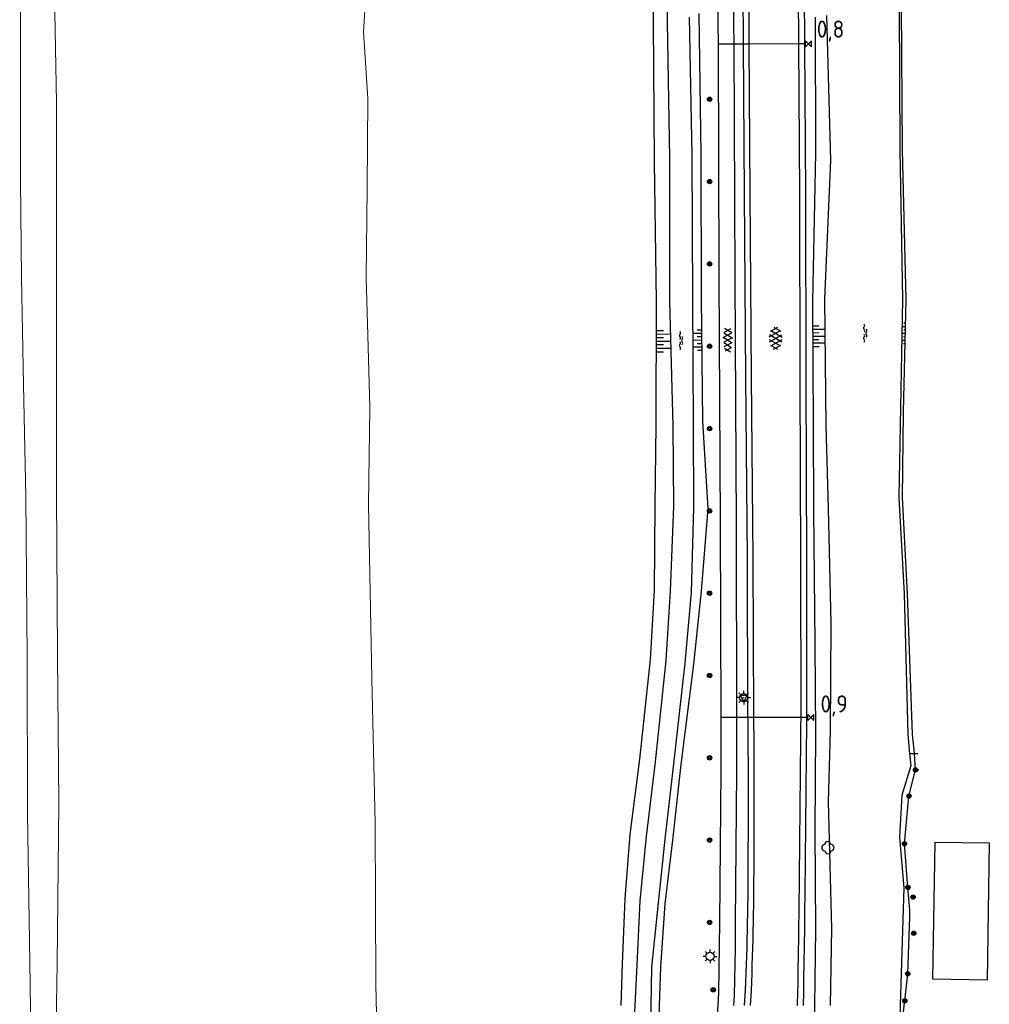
# Model space of a CAD drawing. Extents: x 121149 to 123702, y 457169 to 470031.
# Tile 74 of 87: x 121889 to 122030, y 468941 to 469084. Entities that reach past the tile are written whole.
import ezdxf

# ---------------------------------------------------------------- set-up
doc = ezdxf.new("R2010")
doc.units = 0
doc.header["$LTSCALE"] = 4
doc.layers.get('0').update_dxf_attribs({"color": 8, "linetype": 'CONTINUOUS'})
doc.layers.add('B-XX-OG-TERREIN_CULTUURSCHEIDING-GV', color=8, linetype='CONTINUOUS', lineweight=18)
doc.layers.add('B-XX-OG-WATER_SLOOT-GV', color=8, linetype='CONTINUOUS', lineweight=18)
doc.layers.add('REFERENTIE', color=8, linetype='CONTINUOUS')
doc.styles.add('ISO', font='ISO')

# ---------------------------------------------------------------- blocks, each defined once
blk = doc.blocks.new('talud')
at = {"color": 0}
for p, q in [((0, 0.75), (0.5, 0.75)), ((0, 0.5), (1, 0.5)), ((0, 0.25), (0.5, 0.25)), ((0, 0), (1, 0)), ((0, -0.25), (0.5, -0.25)), ((0, -0.5), (1, -0.5)), ((0, -0.75), (0.5, -0.75))]:
    blk.add_line(p, q, dxfattribs=at)
blk = doc.blocks.new('water')
at = {"color": 0, "linetype": 'ByBlock', "lineweight": -2}
for centre, start, end in [((-0.01, 0.75), 129.7446, 230.2554), ((-0.32, 1.12), 309.7446, 50.2554), ((-0.32, 0.37), 309.7446, 50.2554), ((0.32, 0.01), 129.7446, 230.2554), ((0, 0.38), 309.7446, 50.2554), ((-0.01, -0.74), 129.7446, 230.2554), ((-0.32, -0.37), 309.7446, 50.2554), ((-0.32, -1.12), 309.7446, 50.2554), ((0, -0.37), 309.7446, 50.2554)]:
    blk.add_arc(centre, 0.244, start, end, dxfattribs=at)
blk = doc.blocks.new('asfalt4')
at = {"color": 0, "linetype": 'ByBlock', "lineweight": -2}
for p, q in [((-0.52, 1.14), (0.54, 1.69)), ((-0.43, 1.75), (0.63, 1.08)), ((-0.63, 0.38), (0.64, 1.04)), ((-0.63, 0.4), (0.66, -0.42)), ((-0.57, -0.3), (0.73, 0.38)), ((-0.53, 1.07), (0.74, 0.27)), ((-0.56, -0.38), (0.58, -1.1)), ((-0.49, -0.96), (0.67, -0.36)), ((-0.46, -1.19), (0.39, -1.73)), ((-0.34, -1.59), (0.57, -1.11))]:
    blk.add_line(p, q, dxfattribs=at)
blk = doc.blocks.new('asfalt6')
at = {"color": 0, "linetype": 'ByBlock', "lineweight": -2}
for p, q in [((-0.76, 1.01), (0.3, 1.62)), ((-0.3, 1.62), (0.76, 1.01)), ((-0.93, 0.18), (0.7, 1.13)), ((-0.89, -0.52), (0.89, 0.52)), ((-0.89, 0.52), (0.89, -0.52)), ((-0.7, 1.13), (0.93, 0.18)), ((-0.93, -0.18), (0.7, -1.13)), ((-0.76, -1.01), (0.3, -1.62)), ((-0.7, -1.13), (0.93, -0.18)), ((-0.3, -1.62), (0.76, -1.01))]:
    blk.add_line(p, q, dxfattribs=at)
blk = doc.blocks.new('kilometerpaal')
at = {"color": 0}
for p, q in [((-0.44, 0.44), (0.44, -0.44)), ((-0.44, -0.44), (-0.44, 0.44)), ((0.44, 0.44), (-0.44, -0.44)), ((0.44, -0.44), (0.44, 0.44))]:
    blk.add_line(p, q, dxfattribs=at)
at = {"color": 0, "style": 'ISO'}
blk.add_attdef('KILOMETERPAAL', (0.59, 0.87), '', height=2.5, dxfattribs=at)
blk = doc.blocks.new('boom')
at = {"color": 0}
for radius in [0.315, 0.225, 0.135]:
    blk.add_circle((0, 0), radius, dxfattribs=at)
blk = doc.blocks.new('lichtmast')
at = {"color": 0}
for p, q in [((-0.6, 0), (-1, 0)), ((-0.71, 0.71), (-0.42, 0.42)), ((0, 0.6), (0, 1)), ((0.42, 0.42), (0.71, 0.71)), ((0.6, 0), (1, 0)), ((-0.42, -0.42), (-0.71, -0.71)), ((0, -0.6), (0, -1)), ((0.42, -0.42), (0.71, -0.71))]:
    blk.add_line(p, q, dxfattribs=at)
blk.add_circle((0, 0), 0.6, dxfattribs=at)
blk = doc.blocks.new('verkeersbord')
at = {"color": 0}
for p, q in [((0.5, 0.32), (-0.5, 0.32)), ((-0.5, 0.32), (0, -0.6)), ((0, -0.6), (0.5, 0.32))]:
    blk.add_line(p, q, dxfattribs=at)
blk = doc.blocks.new('verkeersbord-pl')
at = {"linetype": 'Continuous'}
blk.add_circle((0, 0), 0.03, dxfattribs=at)
blk = doc.blocks.new('struik')
at = {"color": 0, "linetype": 'Continuous'}
for centre, start, end in [((-0.44, 0), 91.0912, 268.9013), ((0, 0.44), 1.0233, 178.9632), ((0.44, 0), 271.6625, 88.3448), ((0, -0.45), 180.4729, 359.5406)]:
    blk.add_arc(centre, 0.45, start, end, dxfattribs=at)
blk = doc.blocks.new('A$C50A57B52')
at = {"layer": 'B-XX-OG-TERREIN_CULTUURSCHEIDING-GV'}
for points in [[(121893.526, 469103.675), (121894.128, 469072.222), (121894.128, 469042.653), (121894.126, 469015.109), (121894.246, 468991.558), (121894.452, 468970.04), (121894.21, 468946.63), (121893.865, 468926.218)], [(121941.052, 468928.238), (121940.686, 468943.644), (121940.575, 468967.154), (121940.114, 468988.162), (121939.614, 469013.553), (121939.82, 469027.711), (121939.532, 469038.264), (121939.294, 469046.59), (121939.428, 469059.625), (121939.514, 469072.753), (121938.907, 469082.482), (121939.399, 469090.308)], [(121890.521, 468926.082), (121890.246, 468946.822), (121889.891, 468968.474), (121889.826, 468991.295), (121889.664, 469014.667), (121889.314, 469031.052), (121889.01, 469046.616), (121888.891, 469060.76), (121888.891, 469079.558), (121888.755, 469103.422)]]:
    blk.add_lwpolyline(points, dxfattribs=at)
at = {"layer": 'B-XX-OG-WATER_SLOOT-GV'}
blk.add_lwpolyline([(121888.755, 469103.422), (121888.891, 469079.558), (121888.891, 469060.76), (121889.01, 469046.616), (121889.314, 469031.052), (121889.664, 469014.667), (121889.826, 468991.295), (121889.891, 468968.474), (121890.246, 468946.822), (121890.521, 468926.082), (121892.193, 468926.15), (121893.865, 468926.218), (121894.21, 468946.63), (121894.452, 468970.04), (121894.246, 468991.558), (121894.126, 469015.109), (121894.128, 469042.653), (121894.128, 469072.222), (121893.526, 469103.675)], dxfattribs=at)

msp = doc.modelspace()

# ---------------------------------------------------------------- linework, layer by layer
at = {"layer": 'REFERENTIE'}
for points in [[(122002.49, 469182.931), (122002.554, 469175.823), (122002.755, 469146.058), (122002.931, 469111.045), (122003.134, 469088.248), (122003.183, 469080.714)], [(121990.643, 469080.671), (121990.633, 469083.679), (121990.378, 469121.561), (121990.041, 469159.709), (121989.902, 469182.856)], [(121992.924, 469080.679), (121992.911, 469083.696), (121992.607, 469121.305), (121992.304, 469159.483), (121992.165, 469182.869)], [(121994.309, 469080.684), (121994.261, 469088.598), (121994.144, 469111.254), (121993.922, 469146.374), (121993.767, 469175.07), (121993.695, 469182.878)], [(121994.495, 469182.883), (121994.567, 469175.076), (121994.722, 469146.378), (121994.944, 469111.259), (121995.061, 469088.602), (121995.109, 469080.686)], [(122002.383, 469080.711), (122002.334, 469088.242), (122002.131, 469111.039), (122001.955, 469146.053), (122001.754, 469175.817), (122001.69, 469182.926)], [(121983.339, 469104.474), (121983.161, 469083.926), (121983.513, 469064.021), (121983.531, 469043.224), (121984.026, 469025.051), (121984.086, 469013.33), (121983.615, 469000.943), (121982.991, 468990.81), (121981.434, 468976.064), (121980.13, 468965.164), (121979.176, 468955.792), (121978.762, 468946.445), (121978.459, 468940.514), (121978.274, 468936.905), (121977.401, 468912.189), (121978.109, 468911.385), (121978.208, 468911.429)], [(121981.193, 469083.971), (121981.292, 469103.61)], [(122017.007, 469086.165), (122017.087, 469065.337), (122017.506, 469043.459), (122016.953, 469014.609), (122017.714, 469000.561), (122018.292, 468980.086), (122018.509, 468977.24)], [(122019.226, 468977.232), (122019.191, 468977.743), (122018.939, 468980.057), (122018.202, 469000.529), (122017.505, 469014.597), (122017.655, 469027.023), (122018.022, 469043.44), (122017.516, 469065.288), (122017.345, 469086.161)], [(121978.208, 468911.429), (121979.238, 468911.887), (121980.096, 468914.51), (121980.779, 468937.171), (121980.832, 468940.514), (121980.921, 468946.124), (121981.931, 468955.502), (121982.903, 468964.774), (121984.128, 468975.783), (121985.822, 468990.429), (121986.727, 469000.745), (121987.082, 469013.124), (121987.035, 469025.108), (121986.902, 469043.484), (121986.802, 469064.45), (121986.451, 469084.633)], [(121987.801, 469085.141), (121988.09, 469064.576), (121988.118, 469043.603), (121988.313, 469025.709), (121989.115, 469012.973), (121988.117, 469000.948), (121987.025, 468990.303), (121985.164, 468975.677), (121983.942, 468964.628), (121982.843, 468955.35), (121982.216, 468946.175), (121982.029, 468940.514), (121981.917, 468937.107), (121981.253, 468914.372), (121980.185, 468911.336)], [(121981.308, 469063.515), (121981.193, 469083.971)], [(122004.753, 469084.63), (122004.794, 469064.77), (122004.355, 469043.181), (122004.472, 469025.156), (122004.538, 469012.784), (122004.72, 468993.222), (122004.796, 468980.259), (122004.731, 468966.134), (122004.789, 468951.603), (122004.676, 468940.514), (122004.585, 468931.497), (122005.271, 468911.743), (122005.5, 468889.757)], [(122007.059, 469063.726), (122006.437, 469084.869)], [(121992.924, 469080.679), (121990.643, 469080.671)], [(121991.039, 468982.493), (121990.976, 469010.865), (121990.759, 469046.755), (121990.643, 469080.671)], [(121994.309, 469080.684), (121992.924, 469080.679)], [(121993.325, 468982.498), (121993.273, 469010.735), (121993.075, 469046.578), (121992.924, 469080.679)], [(121995.109, 469080.686), (121994.309, 469080.684)], [(121994.964, 468982.502), (121994.962, 468982.698), (121994.886, 469005.649), (121994.638, 469032.121), (121994.44, 469058.88), (121994.309, 469080.684)], [(122002.383, 469080.711), (121995.109, 469080.686)], [(121995.109, 469080.686), (121995.24, 469058.885), (121995.438, 469032.128), (121995.686, 469005.654), (121995.762, 468982.704), (121995.764, 468982.503)], [(122003.183, 469080.714), (122002.383, 469080.711)], [(122002.697, 468982.519), (122002.698, 468982.649), (122002.685, 469005.256), (122002.58, 469031.804), (122002.526, 469058.823), (122002.383, 469080.711)], [(122003.183, 469080.714), (122003.326, 469058.826), (122003.38, 469031.806), (122003.485, 469005.258), (122003.498, 468982.646), (122003.497, 468982.521)], [(121981.642, 469043.225), (121981.308, 469063.515)], [(122006.173, 469043.568), (122007.059, 469063.726)], [(121981.559, 469025.109), (121981.642, 469043.225)], [(122006.381, 469025.1), (122006.173, 469043.568)], [(121981.41, 469013.416), (121981.559, 469025.109)], [(122006.689, 469012.972), (122006.381, 469025.1)], [(121981.327, 469001.03), (121981.41, 469013.416)], [(122007.068, 468996.201), (122006.689, 469012.972)], [(121980.741, 468990.982), (121981.327, 469001.03)], [(122006.997, 468980.543), (122007.068, 468996.201)], [(121979.167, 468976.418), (121980.741, 468990.982)], [(121986.638, 468886.352), (121990.3, 468936.837), (121990.616, 468940.514), (121990.699, 468942.423), (121990.86, 468952.637), (121991.056, 468974.894), (121991.039, 468982.493)], [(121993.325, 468982.498), (121991.039, 468982.493)], [(121993.139, 468952.64), (121993.339, 468974.575), (121993.325, 468982.498)], [(121994.964, 468982.502), (121993.325, 468982.498)], [(121995.764, 468982.503), (121994.964, 468982.502)], [(122002.697, 468982.519), (121995.764, 468982.503)], [(122003.497, 468982.521), (122002.697, 468982.519)], [(122006.704, 468970.226), (122006.997, 468980.543)], [(121977.802, 468965.458), (121979.167, 468976.418)], [(122018.509, 468977.24), (122018.722, 468975.471), (122017.377, 468971.188), (122017.037, 468965.084), (122017.676, 468957.676), (122017.307, 468945.313), (122017.167, 468940.514), (122016.91, 468931.687), (122017.125, 468916.652), (122017.724, 468907.435), (122016.376, 468903.375), (122016.729, 468888.628)], [(122019.226, 468977.232), (122018.509, 468977.24)], [(122019.389, 468974.873), (122019.226, 468977.232)], [(122019.728, 468977.227), (122019.226, 468977.232)], [(122017.748, 468887.896), (122017.588, 468896.405), (122018.392, 468904.556), (122017.894, 468913.47), (122017.957, 468923.714), (122017.775, 468931.488), (122017.394, 468936.965), (122017.755, 468940.514), (122017.825, 468941.204), (122018.257, 468945.153), (122018.586, 468953.45), (122018.58, 468954.422), (122018.282, 468957.736), (122017.771, 468964.114), (122018.442, 468971.058), (122019.389, 468974.873)], [(122019.891, 468974.858), (122019.389, 468974.873)], [(122007.187, 468951.747), (122006.704, 468970.226)], [(121977.061, 468956.078), (121977.802, 468965.458)], [(122030.154, 468964.221), (122029.823, 468944.245), (122021.907, 468944.376), (122022.238, 468964.352), (122030.154, 468964.221)], [(121976.646, 468946.611), (121977.061, 468956.078)], [(122006.976, 468940.514), (122007.187, 468951.747)], [(121976.48, 468940.514), (121976.646, 468946.611)], [(121994.469, 468940.514), (121994.608, 468942.752)], [(121995.407, 468942.711), (121995.271, 468940.514)], [(122002.188, 468940.514), (122002.236, 468942.463)], [(122003.036, 468942.446), (122002.988, 468940.514)]]:
    msp.add_lwpolyline(points, dxfattribs=at)
for points in [[(121994.995, 468962.581, 0.0052707), (121994.964, 468982.502)], [(121995.764, 468982.503, -0.0052698), (121995.795, 468962.578)], [(122002.499, 468962.408, 0.000796), (122002.697, 468982.519)], [(122003.497, 468982.521, -0.0007956), (122003.299, 468962.4)], [(121994.608, 468942.752, 0.010541), (121994.995, 468962.581)], [(121995.795, 468962.578, -0.0105712), (121995.407, 468942.711)], [(122002.236, 468942.463, 0.002858), (122002.499, 468962.408)], [(122003.299, 468962.4, -0.0028561), (122003.036, 468942.446)], [(121992.909, 468940.514, 0.0126985), (121993.139, 468952.64)]]:
    msp.add_lwpolyline(points, format="xyb", dxfattribs=at)

# ---------------------------------------------------------------- block references
at = {"linetype": 'Continuous'}
msp.add_blockref('A$C50A57B52', (0, 0), dxfattribs=at)
at = {"layer": 'REFERENTIE', "linetype": 'Continuous'}
ref = msp.add_blockref('kilometerpaal', (122003.785, 469080.716), dxfattribs=at)
ref.add_attrib('KILOMETERPAAL', '0,8', (122004.996, 469081.626), dxfattribs={"layer": '0', "color": 0, "height": 2.5, "style": 'ISO'})
for name, p in [('boom', (121989.36, 469072.637)), ('boom', (121989.36, 469060.637)), ('boom', (121989.36, 469048.637)), ('water', (122012.059, 469038.542)), ('boom', (121989.36, 469036.637)), ('boom', (121989.36, 469024.637)), ('boom', (121989.36, 469012.637)), ('boom', (121989.36, 469000.637)), ('boom', (121989.36, 468988.637)), ('lichtmast', (121994.339, 468985.416)), ('verkeersbord', (121994.339, 468985.416)), ('verkeersbord-pl', (121994.339, 468985.416)), ('boom', (121989.36, 468976.637)), ('boom', (122019.389, 468974.873)), ('boom', (122018.442, 468971.058)), ('boom', (121989.36, 468964.637)), ('boom', (122017.771, 468964.114)), ('boom', (122018.282, 468957.736)), ('boom', (122019.028, 468956.337)), ('boom', (121989.36, 468952.637)), ('boom', (122019.132, 468951.052)), ('lichtmast', (121989.426, 468947.69)), ('boom', (122018.257, 468945.153)), ('boom', (121989.905, 468942.813)), ('boom', (122017.825, 468941.204))]:
    msp.add_blockref(name, p, dxfattribs=at)
for name, p, rotation in [('asfalt6', (121998.998, 469037.813), 359.427061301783), ('water', (121985.207, 469037.471), 359.4843519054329), ('asfalt4', (121991.995, 469037.551), 0.34377055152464), ('struik', (122006.605, 468963.542), 90.28647650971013)]:
    msp.add_blockref(name, p, dxfattribs=dict(at, rotation=rotation))
for p, xscale, yscale, rotation in [((122004.388, 469038.114), 1.846442, 2, 0.3724483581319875), ((122017.911, 469038.482), 0.500475, 2, 178.7396961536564), ((121981.615, 469037.394), 2.07502, 2.07502, 359.7514897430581), ((121988.184, 469037.505), 1.239154, 2, 180.6011443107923)]:
    msp.add_blockref('talud', p, dxfattribs=dict(at, xscale=xscale, yscale=yscale, rotation=rotation))
ref = msp.add_blockref('kilometerpaal', (122004.136, 468982.522), dxfattribs=at)
ref.add_attrib('KILOMETERPAAL', '0,9', (122005.538, 468983.239), dxfattribs={"layer": '0', "color": 0, "height": 2.5, "style": 'ISO'})

doc.saveas('drawing.dxf')
